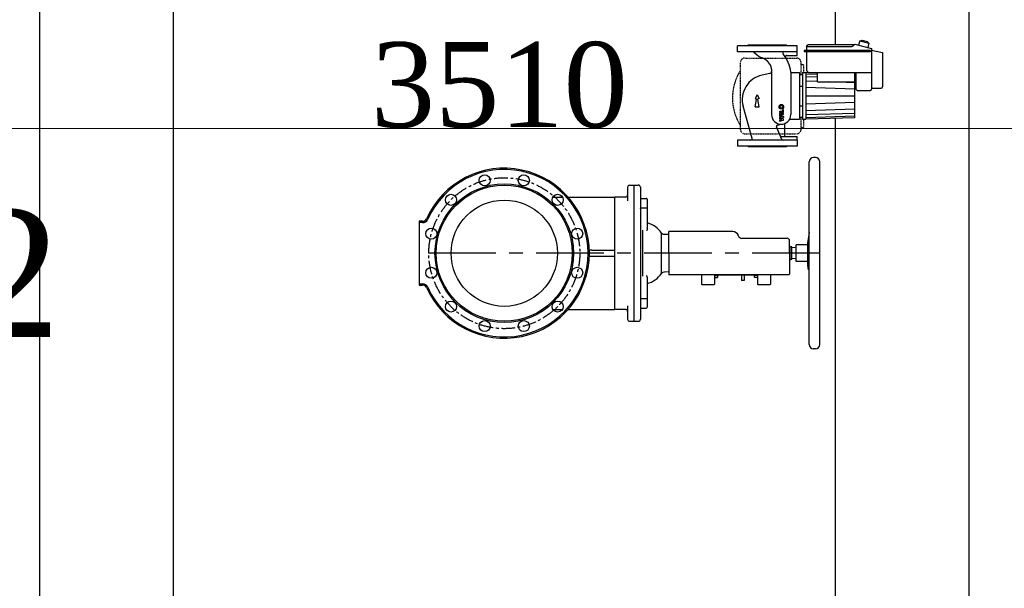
# Model space of a CAD drawing. Header units: millimetres. Extents: x 196 to 1773810, y -221320 to 153872.
# Tile 130 of 256: x 1150410 to 1152726, y -201387 to -200050. Entities that reach past the tile are written whole.
import ezdxf

# ---------------------------------------------------------------- set-up
doc = ezdxf.new("R2010")
doc.units = ezdxf.units.MM
doc.linetypes.add('CENTER', pattern=[50.8, 31.75, -6.35, 6.35, -6.35])
doc.linetypes.add('STRICHPUNKT', pattern=[1, 0.5, -0.25, 0, -0.25])
doc.layers.get('Defpoints').update_dxf_attribs({"lineweight": 18})
for name, color, linetype, lineweight in [('00_Основной', 163, 'Continuous', 40), ('Электроосвещение', 1, 'Continuous', 50), ('中心线', 1, 'CENTER', 25)]:
    doc.layers.add(name, color=color, linetype=linetype, lineweight=lineweight)
doc.styles.add('TIMES NEW', font='times.ttf')
doc.styles.add('Times New Roman', font='times.ttf')
doc.dimstyles.new('ЭО', dxfattribs={"dimtxt": 200, "dimasz": 25, "dimexe": 0.18, "dimexo": 0.0625, "dimgap": 0.09, "dimtad": 2, "dimdec": 0, "dimzin": 0, "dimdsep": 46, "dimtxsty": 'TIMES NEW', "dimblk": 'ARCHTICK', "dimcen": 0.09, "dimclrd": 253, "dimclre": 253, "dimclrt": 252, "dimadec": 0, "dimazin": 0, "dimtfac": 1, "dimtdec": 0, "dimtofl": 0, "dimtmove": 0, "dimatfit": 3, "dimfxl": 1, "dimtolj": 1, "dimtzin": 0, "dimlwd": 15, "dimlwe": 15, "dimarcsym": 1})

# ---------------------------------------------------------------- blocks, each defined once
blk = doc.blocks.new('_ARCHTICK')
at = {"color": 0, "linetype": 'ByBlock', "const_width": 0.15}
blk.add_lwpolyline([(-0.5, -0.5), (0.5, 0.5)], dxfattribs=at)
blk = doc.blocks.new('*D69')
at = {"layer": 'Defpoints', "color": 0, "linetype": 'ByBlock', "lineweight": 50, "transparency": 16777216}
for p in [(1149784.8, -200306), (1149784.8, -200501.6, -0.5), (1153292.2, -200501.6, -0.5)]:
    blk.add_point(p, dxfattribs=at)
at = {"layer": 'Электроосвещение', "color": 253, "linetype": 'ByBlock', "lineweight": 15, "transparency": 16777216}
for p, q in [((1149784.8, -200501.6), (1149784.8, -200305.8)), ((1153292.2, -200306), (1149784.8, -200306)), ((1153292.2, -200501.6), (1153292.2, -200305.8))]:
    blk.add_line(p, q, dxfattribs=at)
at = {"layer": 'Электроосвещение', "color": 253, "linetype": 'ByBlock', "lineweight": 15, "transparency": 16777216, "xscale": 25, "yscale": 25, "zscale": 25, "rotation": 180}
blk.add_blockref('_ARCHTICK', (1149784.8, -200306), dxfattribs=at)
at = {"layer": 'Электроосвещение', "color": 253, "linetype": 'ByBlock', "lineweight": 15, "transparency": 16777216, "xscale": 25, "yscale": 25, "zscale": 25}
blk.add_blockref('_ARCHTICK', (1153292.2, -200306), dxfattribs=at)
at = {"layer": 'Электроосвещение', "color": 252, "linetype": 'ByBlock', "lineweight": 50, "transparency": 16777216, "insert": (1151538.5, -200204.2), "char_height": 200, "attachment_point": 5, "style": 'TIMES NEW'}
blk.add_mtext('\\A1;3510', dxfattribs=at)

msp = doc.modelspace()

# ---------------------------------------------------------------- linework, layer by layer
at = {"color": 252, "lineweight": 30, "ltscale": 10}
for p, q in [((1150772.1, -203009.4, -0.4), (1150772.1, -199006.4, -0.4)), ((1152328.1, -199006.4, -0.4), (1152328.1, -200109.1, -0.4)), ((1152328.1, -200281.9, -0.4), (1152328.1, -203009.4, -0.4))]:
    msp.add_line(p, q, dxfattribs=at)
for p, q in [((1152238.8, -200111.2, -0.5), (1152098.8, -200111.2, -0.5)), ((1152098.8, -200125.2, -0.5), (1152098.8, -200111.2, -0.5)), ((1152238.8, -200125.2, -0.5), (1152238.8, -200111.2, -0.5)), ((1152260.7, -200112.6, -0.5), (1152264.2, -200109.1, -0.5)), ((1152260.7, -200112.6, -0.5), (1152367.1, -200112.6, -0.5)), ((1152260.7, -200112.6, -0.5), (1152260.7, -200122.6, -0.5)), ((1152372.1, -200109.1, -0.5), (1152264.2, -200109.1, -0.5)), ((1152367.1, -200112.6, -0.5), (1152374.3, -200107.6, -0.5)), ((1152374.3, -200107.6, -0.5), (1152413.8, -200117.8, -0.5)), ((1152386, -200099.8, -0.5), (1152383.4, -200109.9, -0.5)), ((1152386, -200099.8, -0.5), (1152391.6, -200098.2, -0.5)), ((1152386, -200099.8, -0.5), (1152407.3, -200105.3, -0.5)), ((1152391.6, -200098.2, -0.5), (1152403.2, -200101.2, -0.5)), ((1152403.2, -200101.2, -0.5), (1152407.3, -200105.3, -0.5)), ((1152407.3, -200105.3, -0.5), (1152404.7, -200115.4, -0.5)), ((1152413.8, -200117.8, -0.5), (1152413.8, -200213.2, -0.5)), ((1152238.8, -200125.2, -0.5), (1152098.8, -200125.2, -0.5)), ((1152214.3, -200134.1, -0.5), (1152238.8, -200134.1, -0.5)), ((1152238.8, -200134.1, -0.5), (1152238.8, -200125.2, -0.5)), ((1152410.8, -200122.6, -0.5), (1152255.7, -200122.6, -0.5)), ((1152255.7, -200122.6, -0.5), (1152255.7, -200125.6, -0.5)), ((1152410.8, -200125.6, -0.5), (1152255.7, -200125.6, -0.5)), ((1152260.7, -200125.6, -0.5), (1152260.7, -200169.2, -0.5)), ((1152410.8, -200122.6, -0.5), (1152410.8, -200125.6, -0.5)), ((1152413.8, -200121.7, -0.5), (1152439.8, -200127.2, -0.5)), ((1152439.8, -200127.2, -0.5), (1152439.8, -200208.2, -0.5)), ((1152178.8, -200166.1, -0.5), (1152178.8, -200273.3, -0.5)), ((1152174.8, -200176.3, -0.5), (1152156.2, -200180.4, -0.5)), ((1152223.8, -200173.1, -0.5), (1152223.8, -200273.3, -0.5)), ((1152223.8, -200174.2, -0.5), (1152244.3, -200174.2, -0.5)), ((1152244.3, -200174.2, -0.5), (1152244.3, -200284.2, -0.5)), ((1152244.3, -200179.2, -0.5), (1152251.8, -200179.2, -0.5)), ((1152251.8, -200174.2, -0.5), (1152251.8, -200284.2, -0.5)), ((1152251.8, -200174.2, -0.5), (1152259.3, -200174.2, -0.5)), ((1152259.3, -200174.2, -0.5), (1152259.3, -200284.2, -0.5)), ((1152286.8, -200175.1, -0.5), (1152259.3, -200174.2, -0.5)), ((1152265.7, -200174.2, -0.5), (1152260.7, -200169.2, -0.5)), ((1152265.7, -200174.2, -0.5), (1152413.8, -200174.2, -0.5)), ((1152286.8, -200196.2, -0.5), (1152286.8, -200174.2, -0.5)), ((1152374.3, -200280.4, -0.5), (1152374.3, -200174.2, -0.5)), ((1152376.8, -200174.2, -0.5), (1152376.8, -200213.2, -0.5)), ((1152244.3, -200206, -0.5), (1152251.8, -200206, -0.5)), ((1152286.8, -200196.2, -0.5), (1152374.3, -200196.2, -0.5)), ((1152413.8, -200211.2, -0.5), (1152436.8, -200211.2, -0.5)), ((1152379.8, -200216.2, -0.5), (1152376.8, -200213.2, -0.5)), ((1152379.8, -200216.2, -0.5), (1152410.8, -200216.2, -0.5)), ((1152132.7, -200329.4, -0.5), (1152111.9, -200253.7, -0.5)), ((1152244.3, -200252.4, -0.5), (1152251.8, -200252.4, -0.5)), ((1152244.3, -200279.1, -0.5), (1152251.8, -200279.1, -0.5)), ((1152374.3, -200280.4, -0.5), (1152259.3, -200284.2, -0.5)), ((1152203, -200331.4, -0.5), (1152190.4, -200302, -0.5)), ((1152192.4, -200297.9, -0.5), (1152201.3, -200295.8, -0.5)), ((1152209.2, -200296.3, -0.5), (1152209.2, -200321.3, -0.5)), ((1152221, -200284.2, -0.5), (1152244.3, -200284.2, -0.5)), ((1152251.8, -200284.2, -0.5), (1152259.3, -200284.2, -0.5)), ((1152201.9, -200324.3, -0.5), (1152238.8, -200324.3, -0.5)), ((1152238.8, -200333.2, -0.5), (1152238.8, -200324.3, -0.5)), ((1152238.8, -200333.2, -0.5), (1152098.8, -200333.2, -0.5)), ((1152098.8, -200333.2, -0.5), (1152098.8, -200347.2, -0.5)), ((1152238.8, -200347.2, -0.5), (1152098.8, -200347.2, -0.5)), ((1152238.8, -200333.2, -0.5), (1152238.8, -200347.2, -0.5))]:
    msp.add_line(p, q)
at = {"color": 1}
for p, q in [((1152123.8, -200111.2, -0.5), (1152123.8, -200109.2, -0.5)), ((1152123.8, -200109.2, -0.5), (1152213.8, -200109.2, -0.5)), ((1152213.8, -200111.2, -0.5), (1152213.8, -200109.2, -0.5)), ((1152144.6, -200226.8, -0.5), (1152139.8, -200235.1, -0.5)), ((1152139.8, -200235.1, -0.5), (1152140.9, -200235.1, -0.5)), ((1152144.6, -200226.8, -0.5), (1152149.4, -200235.1, -0.5)), ((1152149.4, -200235.1, -0.5), (1152148.2, -200235.1, -0.5)), ((1152139.8, -200255.1, -0.5), (1152142.9, -200237.4, -0.5)), ((1152139.8, -200255.1, -0.5), (1152149.4, -200255.1, -0.5)), ((1152149.4, -200255.1, -0.5), (1152146.2, -200237.4, -0.5)), ((1152205.4, -200266.1, -0.5), (1152197.1, -200266.1, -0.5)), ((1152197.1, -200266.1, -0.5), (1152197.1, -200268.4, -0.5)), ((1152197.1, -200268.4, -0.5), (1152207.1, -200268.4, -0.5)), ((1152207.1, -200270.4, -0.5), (1152197.1, -200270.4, -0.5)), ((1152197.1, -200270.4, -0.5), (1152197.1, -200272.7, -0.5)), ((1152197.1, -200272.7, -0.5), (1152207.1, -200272.7, -0.5)), ((1152197.1, -200274.7, -0.5), (1152207.1, -200277.4, -0.5)), ((1152197.1, -200274.7, -0.5), (1152197.1, -200277.1, -0.5)), ((1152197.1, -200277.1, -0.5), (1152202.6, -200278.5, -0.5)), ((1152202.6, -200278.5, -0.5), (1152197.1, -200280, -0.5)), ((1152197.1, -200280, -0.5), (1152197.1, -200283.5, -0.5)), ((1152199.7, -200281.7, -0.5), (1152207.1, -200279.7, -0.5)), ((1152207.1, -200283.7, -0.5), (1152199.7, -200281.7, -0.5)), ((1152207.1, -200262.1, -0.5), (1152205.4, -200262.1, -0.5)), ((1152205.4, -200266.1, -0.5), (1152205.4, -200262.1, -0.5)), ((1152207.1, -200268.4, -0.5), (1152207.1, -200262.1, -0.5)), ((1152207.1, -200272.7, -0.5), (1152207.1, -200270.4, -0.5)), ((1152207.1, -200277.4, -0.5), (1152207.1, -200279.7, -0.5)), ((1152202.6, -200284.9, -0.5), (1152197.1, -200283.5, -0.5)), ((1152197.1, -200286.4, -0.5), (1152202.6, -200284.9, -0.5)), ((1152197.1, -200288.7, -0.5), (1152207.1, -200286.1, -0.5)), ((1152197.1, -200286.4, -0.5), (1152197.1, -200288.7, -0.5)), ((1152207.1, -200286.1, -0.5), (1152207.1, -200283.7, -0.5)), ((1152123.8, -200347.2, -0.5), (1152123.8, -200349.2, -0.5)), ((1152213.8, -200349.2, -0.5), (1152123.8, -200349.2, -0.5)), ((1152213.8, -200347.2, -0.5), (1152213.8, -200349.2, -0.5))]:
    msp.add_line(p, q, dxfattribs=at)
at = {"color": 1, "linetype": 'STRICHPUNKT'}
for p, q in [((1152115.6, -200140.2, -0.5), (1152238, -200140.2, -0.5)), ((1152105.6, -200308.2, -0.5), (1152105.6, -200150.2, -0.5)), ((1152248, -200179.2, -0.5), (1152248, -200150.2, -0.5)), ((1152248, -200155.2, -0.5), (1152254.2, -200155.2, -0.5)), ((1152254.2, -200174.2, -0.5), (1152254.2, -200155.2, -0.5)), ((1152248, -200308.2, -0.5), (1152248, -200279.1, -0.5)), ((1152248, -200303.2, -0.5), (1152254.2, -200303.2, -0.5)), ((1152254.2, -200303.2, -0.5), (1152254.2, -200284.2, -0.5)), ((1152115.6, -200318.2, -0.5), (1152236.8, -200318.2, -0.5))]:
    msp.add_line(p, q, dxfattribs=at)
at = {"color": 1, "linetype": 'Continuous'}
for p, q in [((1152286.8, -200178.7, -0.5), (1152259.3, -200177.8, -0.5)), ((1152286.8, -200185.2, -0.5), (1152259.3, -200184.3, -0.5)), ((1152286.8, -200195.3, -0.5), (1152259.3, -200194.4, -0.5)), ((1152374.3, -200213.6, -0.5), (1152259.3, -200209.8, -0.5)), ((1152374.3, -200198.2, -0.5), (1152313.2, -200196.2, -0.5)), ((1152259.3, -200229.2, -0.5), (1152374.3, -200229.2, -0.5)), ((1152374.3, -200244.8, -0.5), (1152259.3, -200248.5, -0.5)), ((1152374.3, -200260.2, -0.5), (1152259.3, -200264, -0.5)), ((1152374.3, -200270.3, -0.5), (1152259.3, -200274.1, -0.5)), ((1152374.3, -200276.8, -0.5), (1152259.3, -200280.6, -0.5))]:
    msp.add_line(p, q, dxfattribs=at)
at = {"color": 252, "linetype": 'CENTER', "lineweight": 25, "ltscale": 5}
msp.add_line((1152292.1, -200599.2, -0.4), (1151350.1, -200599.2, -0.4), dxfattribs=at)
at = {"color": 1}
for radius in [5.33, 3.33]:
    msp.add_circle((1152201.8, -200254.7, -0.5), radius, dxfattribs=at)
at = {"color": 1, "linetype": 'STRICHPUNKT'}
for centre, radius, start, end in [((1152115.6, -200150.2, -0.5), 10, 90, 180), ((1152238, -200150.2, -0.5), 10, 0, 90), ((1152208, -200234.2, -0.5), 121.3, 147.6013, 212.3987), ((1152115.6, -200308.2, -0.5), 10, 180, 270), ((1152238, -200308.2, -0.5), 10, 270, 0)]:
    msp.add_arc(centre, radius, start, end, dxfattribs=at)
for centre, radius, start, end in [((1152134.9, -200128.2, -0.5), 3, 44.7661, 90), ((1152187.2, -200076.3, -0.5), 70.6, 224.7661, 244.2286), ((1152146.3, -200171.7, -0.5), 33.3, 17.7743, 72.234), ((1152208.1, -200128.2, -0.5), 3, 90, 218.5418), ((1152138.7, -200183.5, -0.5), 85.7, 6.9363, 38.5418), ((1152214.3, -200137.1, -0.5), 3, 90, 211.544), ((1152163.8, -200166.1, -0.5), 15, 0, 17.7743), ((1152168.8, -200238, -0.5), 59, 102.2847, 195.3889), ((1152173.8, -200171.4, -0.5), 5, 282.2847, 0), ((1152436.8, -200208.2, -0.5), 3, 270, 0), ((1152410.8, -200213.2, -0.5), 3, 270, 0), ((1152201.3, -200273.3, -0.5), 22.5, 180, 0), ((1152193.1, -200300.9, -0.5), 3, 103.581, 203.3015), ((1152212.2, -200296.3, -0.5), 3, 115.4566, 180), ((1152201.9, -200321.3, -0.5), 3, 203.3015, 270), ((1152212.2, -200321.3, -0.5), 3, 180, 270), ((1152129.8, -200330.2, -0.5), 3, 270, 15.3889), ((1152205.8, -200330.2, -0.5), 3, 203.3015, 270)]:
    msp.add_arc(centre, radius, start, end)
at = {"color": 1}
for centre, start, end in [((1152140.9, -200237.1, -0.5), 350, 90), ((1152148.2, -200237.1, -0.5), 90, 190)]:
    msp.add_arc(centre, 2, start, end, dxfattribs=at)
at = {"layer": '00_Основной', "lineweight": 30, "ltscale": 10}
for p, q in [((1150457.2, -198308.2, -0.7), (1150457.2, -202975.1, -0.3)), ((1152642.9, -198308.2, -0.7), (1152642, -202975.1, -0.3))]:
    msp.add_line(p, q, dxfattribs=at)
at = {"layer": '00_Основной', "lineweight": 25, "ltscale": 10}
for p, q in [((1152125.4, -200109.2, -0.5), (1152212.2, -200109.2, -0.5)), ((1152282.1, -200374.2, -0.4), (1152277.1, -200374.2, -0.4)), ((1152267.1, -200814.2, -0.4), (1152267.1, -200384.2, -0.4)), ((1152292.1, -200814.2, -0.4), (1152292.1, -200384.2, -0.4)), ((1151840.1, -200444.2, -0.4), (1151840.1, -200464.2, -0.4)), ((1151845.1, -200439.2, -0.4), (1151855.1, -200439.2, -0.4)), ((1151855.1, -200439.1, -0.4), (1151865.1, -200439.1, -0.4)), ((1151855.1, -200439.1, -0.4), (1151855.1, -200464.1, -0.4)), ((1151870.1, -200444.1, -0.4), (1151870.1, -200464.1, -0.4)), ((1151664.3, -200467.2, -0.4), (1151686.8, -200467.2, -0.4)), ((1151700.3, -200467.2, -0.4), (1151810.1, -200467.2, -0.4)), ((1151810.1, -200492.2, -0.4), (1151810.1, -200467.2, -0.4)), ((1151835.1, -200467.2, -0.4), (1151810.1, -200467.2, -0.4)), ((1151840.1, -200464.2, -0.4), (1151840.1, -200475.6, -0.4)), ((1151855.1, -200464.1, -0.4), (1151855.1, -200734.4, -0.4)), ((1151870.1, -200464.1, -0.4), (1151870.1, -200734.4, -0.4)), ((1151872.1, -200470.2, -0.4), (1151884.1, -200470.2, -0.4)), ((1151886.1, -200472.2, -0.4), (1151886.1, -200491.8, -0.4)), ((1151810.1, -200706.2, -0.4), (1151810.1, -200492.2, -0.4)), ((1151872.1, -200492.7, -0.4), (1151884.1, -200492.7, -0.4)), ((1151886.1, -200491.8, -0.4), (1151886.1, -200542.5, -0.4)), ((1151350.1, -200524.2, -0.4), (1151350.1, -200527.2, -0.4)), ((1151358, -200524.2, -0.4), (1151350.1, -200524.2, -0.4)), ((1151350.1, -200527.2, -0.4), (1151350.1, -200671.2, -0.4)), ((1151358, -200527.2, -0.4), (1151350.1, -200527.2, -0.4)), ((1151875.7, -200653.4, -0.4), (1151875.7, -200545, -0.4)), ((1151886.1, -200542.5, -0.4), (1151886.1, -200544.2, -0.4)), ((1151919.6, -200646.6, -0.4), (1151919.6, -200551.8, -0.4)), ((1151936.7, -200555.2, -0.4), (1151927.1, -200554.9, -0.4)), ((1152087.6, -200548.4, -0.4), (1151936.7, -200548.4, -0.4)), ((1151936.7, -200599.2, -0.4), (1151936.7, -200548.4, -0.4)), ((1152267.1, -200550.3, -0.4), (1152264, -200571.2, -0.4)), ((1152215.3, -200564.2, -0.4), (1152109.1, -200564.2, -0.4)), ((1152220.9, -200599.2, -0.4), (1152220.9, -200569.8, -0.4)), ((1152222.6, -200584.5, -0.4), (1152220.9, -200581.7, -0.4)), ((1152263.9, -200579.4, -0.4), (1152236.7, -200579.4, -0.4)), ((1152236.7, -200619, -0.4), (1152236.7, -200579.4, -0.4)), ((1152263.9, -200625.5, -0.4), (1152263.9, -200573, -0.4)), ((1152265.7, -200597.2, -0.4), (1152265.7, -200566.1, -0.4)), ((1151755.9, -200591.7, -0.4), (1151749.9, -200591.7, -0.4)), ((1151755.9, -200591.7, -0.4), (1151810.1, -200591.7, -0.4)), ((1151936.7, -200599.2, -0.4), (1151936.7, -200648.2, -0.4)), ((1152220.9, -200599.2, -0.4), (1152220.9, -200648.2, -0.4)), ((1152226.6, -200584.5, -0.4), (1152222.6, -200584.5, -0.4)), ((1152222.6, -200613.9, -0.4), (1152222.6, -200584.5, -0.4)), ((1152226.6, -200613.9, -0.4), (1152226.6, -200584.5, -0.4)), ((1152236.7, -200586.5, -0.4), (1152226.6, -200586, -0.4)), ((1151755.9, -200606.7, -0.4), (1151749.9, -200606.7, -0.4)), ((1151810.1, -200606.7, -0.4), (1151755.9, -200606.7, -0.4)), ((1152222.6, -200613.9, -0.4), (1152220.9, -200616.7, -0.4)), ((1152226.6, -200613.9, -0.4), (1152222.6, -200613.9, -0.4)), ((1152236.7, -200611.9, -0.4), (1152226.6, -200612.4, -0.4)), ((1152263.9, -200619, -0.4), (1152236.7, -200619, -0.4)), ((1152265.7, -200638.6, -0.4), (1152264, -200627.2, -0.4)), ((1151936.7, -200643.3, -0.4), (1151927.1, -200643.5, -0.4)), ((1151936.7, -200648.2, -0.4), (1151936.7, -200650.2, -0.4)), ((1152087.6, -200650.2, -0.4), (1151936.7, -200650.2, -0.4)), ((1152014.2, -200650.2, -0.4), (1152014.2, -200672.2, -0.4)), ((1152044.2, -200650.2, -0.4), (1152044.2, -200672.2, -0.4)), ((1152044.2, -200651.6, -0.4), (1152051.2, -200651.6, -0.4)), ((1152046.6, -200650.2, -0.4), (1152046.6, -200651.2, -0.4)), ((1152143.6, -200651.2, -0.4), (1152046.6, -200651.2, -0.4)), ((1152051.2, -200651.6, -0.4), (1152051.2, -200656.6, -0.4)), ((1152098.6, -200650.2, -0.4), (1152087.6, -200650.2, -0.4)), ((1152109.1, -200650.2, -0.4), (1152098.6, -200650.2, -0.4)), ((1152108.3, -200651.2, -0.4), (1152108.3, -200663.2, -0.4)), ((1152215.3, -200650.2, -0.4), (1152109.1, -200650.2, -0.4)), ((1152114.3, -200651.2, -0.4), (1152114.3, -200663.2, -0.4)), ((1152145.9, -200651.7, -0.4), (1152138.9, -200651.7, -0.4)), ((1152138.9, -200656.7, -0.4), (1152138.9, -200651.7, -0.4)), ((1152143.6, -200650.2, -0.4), (1152143.6, -200651.2, -0.4)), ((1152145.9, -200650.2, -0.4), (1152145.9, -200672.2, -0.4)), ((1152175.9, -200650.2, -0.4), (1152175.9, -200672.2, -0.4)), ((1152218.9, -200650.2, -0.4), (1152215.3, -200650.2, -0.4)), ((1152265.7, -200638.6, -0.4), (1152265.7, -200634.3, -0.4)), ((1152265.7, -200638.6, -0.4), (1152267.1, -200638.6, -0.4)), ((1151350.1, -200671.2, -0.4), (1151358, -200671.2, -0.4)), ((1151350.1, -200671.2, -0.4), (1151350.1, -200674.2, -0.4)), ((1151350.1, -200674.2, -0.4), (1151358, -200674.2, -0.4)), ((1151886.1, -200655.9, -0.4), (1151886.1, -200654.2, -0.4)), ((1151886.1, -200655.9, -0.4), (1151886.1, -200706.7, -0.4)), ((1152043.2, -200673.2, -0.4), (1152015.2, -200673.2, -0.4)), ((1152044.2, -200656.6, -0.4), (1152051.2, -200656.6, -0.4)), ((1152114.3, -200663.2, -0.4), (1152108.3, -200663.2, -0.4)), ((1152145.9, -200656.7, -0.4), (1152138.9, -200656.7, -0.4)), ((1152174.9, -200673.2, -0.4), (1152146.9, -200673.2, -0.4)), ((1151810.1, -200731.2, -0.4), (1151810.1, -200706.2, -0.4)), ((1151872.1, -200705.7, -0.4), (1151884.1, -200705.7, -0.4)), ((1151886.1, -200706.7, -0.4), (1151886.1, -200726.2, -0.4)), ((1151664.3, -200731.2, -0.4), (1151686.8, -200731.2, -0.4)), ((1151700.3, -200731.2, -0.4), (1151810.1, -200731.2, -0.4)), ((1151835.1, -200731.2, -0.4), (1151810.1, -200731.2, -0.4)), ((1151840.1, -200722.8, -0.4), (1151840.1, -200734.2, -0.4)), ((1151840.1, -200734.2, -0.4), (1151840.1, -200754.2, -0.4)), ((1151855.1, -200734.4, -0.4), (1151855.1, -200759.4, -0.4)), ((1151870.1, -200734.4, -0.4), (1151870.1, -200754.4, -0.4)), ((1151872.1, -200728.2, -0.4), (1151884.1, -200728.2, -0.4)), ((1151845.1, -200759.2, -0.4), (1151855.1, -200759.2, -0.4)), ((1151855.1, -200759.4, -0.4), (1151865.1, -200759.4, -0.4)), ((1152282.1, -200824.2, -0.4), (1152277.1, -200824.2, -0.4))]:
    msp.add_line(p, q, dxfattribs=at)
for centre, radius in [((1151504.1, -200427.8, -0.4), 13), ((1151596, -200427.8, -0.4), 13), ((1151550.1, -200599.2, -0.4), 163), ((1151550.1, -200599.2, -0.4), 160), ((1151424.6, -200473.7, -0.4), 13), ((1151675.6, -200473.7, -0.4), 13), ((1151550.1, -200599.2, -0.4), 125), ((1151378.6, -200553.3, -0.4), 13), ((1151721.5, -200553.3, -0.4), 13), ((1151378.6, -200645.2, -0.4), 13), ((1151721.5, -200645.2, -0.4), 13), ((1151424.6, -200724.7, -0.4), 13), ((1151675.6, -200724.7, -0.4), 13), ((1151504.1, -200770.7, -0.4), 13), ((1151596, -200770.7, -0.4), 13)]:
    msp.add_circle(centre, radius, dxfattribs=at)
at = {"layer": '00_Основной', "color": 18, "lineweight": 25, "ltscale": 10, "true_color": 0x000000}
msp.add_arc((1152092.6, -200345.9, -0.4), 2, 0, 9.4349, dxfattribs=at)
at = {"layer": '00_Основной', "lineweight": 25, "ltscale": 10}
for centre, radius, start, end in [((1152277.1, -200384.2, -0.4), 10, 90, 180), ((1152282.1, -200384.2, -0.4), 10, 0, 90), ((1151550.1, -200599.2, -0.4), 200, 0, 156.1238), ((1151550.1, -200599.2, -0.4), 197, 203.8762, 156.1238), ((1151845.1, -200444.2, -0.4), 5, 90, 180), ((1151865.1, -200444.1, -0.4), 5, 0, 90), ((1151835.1, -200462.2, -0.4), 5, 270, 0), ((1151872.1, -200468.2, -0.4), 2, 180, 270), ((1151872.1, -200468.2, -0.4), 2, 180, 247.5017), ((1151884.1, -200472.2, -0.4), 2, 0, 90), ((1151358, -200514.2, -0.4), 10, 270, 336.1238), ((1151358, -200514.2, -0.4), 13, 270, 336.1238), ((1151873.1, -200581.9, -0.4), 55.4, 32.8859, 76.4418), ((1151927.4, -200543.6, -0.4), 11.3, 226.5607, 268.5), ((1152087.6, -200561.9, -0.4), 13.6, 17.4576, 90), ((1152109.1, -200555.2, -0.4), 9.04, 197.4576, 270), ((1152215.3, -200569.8, -0.4), 5.65, 0, 90), ((1152275.9, -200573, -0.4), 12, 171.6267, 180), ((1151550.1, -200599.2, -0.4), 200, 203.8762, 0), ((1152275.9, -200625.5, -0.4), 12, 180, 188.3733), ((1151873.1, -200616.5, -0.4), 55.4, 283.5582, 327.1141), ((1151927.4, -200654.8, -0.4), 11.3, 91.5, 133.4393), ((1152218.9, -200648.2, -0.4), 2, 270, 0), ((1151358, -200684.2, -0.4), 13, 23.8762, 90), ((1151358, -200684.2, -0.4), 10, 23.8762, 90), ((1152015.2, -200672.2, -0.4), 1, 180, 270), ((1152043.2, -200672.2, -0.4), 1, 270, 0), ((1152146.9, -200672.2, -0.4), 1, 180, 270), ((1152174.9, -200672.2, -0.4), 1, 270, 0), ((1151835.1, -200736.2, -0.4), 5, 0, 90), ((1151872.1, -200730.2, -0.4), 2, 90, 180), ((1151872.1, -200730.2, -0.4), 2, 112.4983, 180), ((1151884.1, -200726.2, -0.4), 2, 270, 0), ((1151845.1, -200754.2, -0.4), 5, 180, 270), ((1151865.1, -200754.4, -0.4), 5, 270, 0), ((1152277.1, -200814.2, -0.4), 10, 180, 270), ((1152282.1, -200814.2, -0.4), 10, 270, 0)]:
    msp.add_arc(centre, radius, start, end, dxfattribs=at)
for points, knots in [([(1151870.1, -200493.7, -0.4), (1151870.1, -200493.7, -0.4), (1151870.1, -200493.6, -0.4), (1151870.2, -200493.4, -0.4), (1151870.3, -200493.3, -0.4), (1151870.4, -200493.2, -0.4), (1151870.6, -200493.1, -0.4), (1151870.8, -200493, -0.4), (1151871, -200492.9, -0.4), (1151871.3, -200492.8, -0.4), (1151871.6, -200492.8, -0.4), (1151871.9, -200492.7, -0.4), (1151872.1, -200492.7, -0.4)], [0, 0, 0, 0, 1.424843, 2.667465, 3.776335, 4.914077, 6.085893, 7.241317, 8.400458, 9.563676, 10.702005, 13, 13, 13, 13]), ([(1151884.1, -200492.7, -0.4), (1151884.2, -200492.7, -0.4), (1151884.4, -200492.7, -0.4), (1151884.7, -200492.7, -0.4), (1151885, -200492.6, -0.4), (1151885.2, -200492.6, -0.4), (1151885.4, -200492.5, -0.4), (1151885.6, -200492.4, -0.4), (1151885.8, -200492.3, -0.4), (1151885.9, -200492.2, -0.4), (1151886, -200492, -0.4), (1151886.1, -200491.9, -0.4), (1151886.1, -200491.8, -0.4), (1151886.1, -200491.8, -0.4)], [0, 0, 0, 0, 1.533889, 2.871622, 4.0654, 5.290328, 6.552039, 7.796257, 9.044613, 10.297538, 11.523793, 12.759968, 14, 14, 14, 14]), ([(1151886.1, -200544.2, -0.4), (1151886.1, -200544.3, -0.4), (1151886, -200544.5, -0.4), (1151886, -200544.8, -0.4), (1151885.8, -200545, -0.4), (1151885.7, -200545.1, -0.4), (1151885.5, -200545.3, -0.4), (1151885.4, -200545.5, -0.4), (1151885.1, -200545.7, -0.4), (1151884.8, -200545.8, -0.4), (1151884.6, -200546, -0.4), (1151884.5, -200546, -0.4)], [0, 0, 0, 0, 1.417442, 2.877964, 3.990922, 5.502772, 5.88611, 7.813125, 8.962683, 10.102092, 12, 12, 12, 12]), ([(1152267.1, -200551.6, -0.4), (1152267, -200552, -0.4), (1152266.8, -200553.5, -0.4), (1152266.6, -200555.3, -0.4), (1152266.3, -200557.2, -0.4), (1152266.1, -200559, -0.4), (1152265.9, -200561, -0.4), (1152265.8, -200562.5, -0.4), (1152265.7, -200563.8, -0.4), (1152265.7, -200564.9, -0.4), (1152265.7, -200565.8, -0.4), (1152265.7, -200566.1, -0.4)], [0, 0, 0, 0, 0.870734, 3.056255, 3.780931, 5.183155, 7.125355, 8.554975, 9.066071, 10.765443, 12, 12, 12, 12]), ([(1152267.1, -200613.7, -0.4), (1152266.9, -200612.7, -0.4), (1152266.6, -200611.2, -0.4), (1152266.4, -200609, -0.4), (1152266.2, -200607.3, -0.4), (1152266, -200605.5, -0.4), (1152265.9, -200603.8, -0.4), (1152265.8, -200601.9, -0.4), (1152265.7, -200600.3, -0.4), (1152265.7, -200598.7, -0.4), (1152265.7, -200597.8, -0.4), (1152265.7, -200597.2, -0.4)], [0, 0, 0, 0, 2.690755, 3.780931, 5.183155, 6.496888, 7.722368, 8.812219, 10.187118, 10.950173, 12, 12, 12, 12]), ([(1151886.1, -200654.2, -0.4), (1151886.1, -200654.2, -0.4), (1151886.1, -200654.1, -0.4), (1151886, -200653.9, -0.4), (1151886, -200653.7, -0.4), (1151885.8, -200653.5, -0.4), (1151885.7, -200653.3, -0.4), (1151885.5, -200653.1, -0.4), (1151885.4, -200653, -0.4), (1151885.1, -200652.8, -0.4), (1151884.8, -200652.6, -0.4), (1151884.6, -200652.5, -0.4), (1151884.5, -200652.4, -0.4)], [0, 0, 0, 0, 0.764029, 1.540173, 3.126357, 4.334231, 5.97312, 6.388316, 8.474087, 9.7172, 10.948956, 13, 13, 13, 13]), ([(1152266.3, -200631.6, -0.4), (1152266.2, -200631.6, -0.4), (1152266.1, -200631.6, -0.4), (1152266, -200631.8, -0.4), (1152265.9, -200632.2, -0.4), (1152265.7, -200632.7, -0.4), (1152265.7, -200633.4, -0.4), (1152265.7, -200634.1, -0.4), (1152265.7, -200634.3, -0.4)], [0, 0, 0, 0, 1.406606, 2.923368, 4.324411, 5.561414, 7.769595, 9, 9, 9, 9]), ([(1152267.1, -200632.4, -0.4), (1152267, -200632.3, -0.4), (1152266.8, -200632, -0.4), (1152266.5, -200631.7, -0.4), (1152266.4, -200631.6, -0.4), (1152266.3, -200631.6, -0.4)], [0, 0, 0, 0, 1.707301, 3.73641, 6, 6, 6, 6]), ([(1151870.1, -200704.7, -0.4), (1151870.1, -200704.8, -0.4), (1151870.1, -200704.9, -0.4), (1151870.2, -200705, -0.4), (1151870.3, -200705.2, -0.4), (1151870.4, -200705.3, -0.4), (1151870.6, -200705.4, -0.4), (1151870.8, -200705.5, -0.4), (1151871, -200705.6, -0.4), (1151871.3, -200705.6, -0.4), (1151871.5, -200705.7, -0.4), (1151871.8, -200705.7, -0.4), (1151872, -200705.7, -0.4), (1151872.1, -200705.7, -0.4)], [0, 0, 0, 0, 1.534392, 2.872551, 4.066668, 5.291882, 6.553795, 7.79809, 9.046415, 10.299178, 11.525164, 12.760775, 14, 14, 14, 14]), ([(1151884.1, -200705.7, -0.4), (1151884.2, -200705.7, -0.4), (1151884.4, -200705.7, -0.4), (1151884.7, -200705.8, -0.4), (1151885, -200705.8, -0.4), (1151885.2, -200705.9, -0.4), (1151885.4, -200706, -0.4), (1151885.6, -200706.1, -0.4), (1151885.8, -200706.2, -0.4), (1151885.9, -200706.3, -0.4), (1151886, -200706.4, -0.4), (1151886.1, -200706.6, -0.4), (1151886.1, -200706.6, -0.4), (1151886.1, -200706.7, -0.4)], [0, 0, 0, 0, 1.533711, 2.871294, 4.064948, 5.289775, 6.551412, 7.79561, 9.043975, 10.29695, 11.523262, 12.759638, 14, 14, 14, 14])]:
    msp.add_open_spline(points, degree=3, knots=knots, dxfattribs=at)
at = {"layer": '中心线', "color": 252}
msp.add_circle((1151550.1, -200599.2, -0.4), 177.5, dxfattribs=at)

# ---------------------------------------------------------------- texts
at = {"color": 0, "lineweight": 35, "insert": (1150229.9, -200646.6, -1.2), "char_height": 300, "width": 404.96, "attachment_point": 5, "style": 'Times New Roman'}
msp.add_mtext('N2', dxfattribs=at)

# ---------------------------------------------------------------- dimensions: what is measured, and where the dimension line sits
at = {"layer": 'Электроосвещение', "color": 1, "linetype": 'ByBlock', "lineweight": 50}
dim = msp.add_linear_dim(base=(1149784.8, -200306), p1=(1153292.2, -200501.6, -0.5), p2=(1149784.8, -200501.6, -0.5), text='3510', dimstyle='ЭО', dxfattribs=at)
dim.commit()
dim.dimension.update_dxf_attribs({"geometry": '*D69', "text_midpoint": (1151538.5, -200204.2)})

doc.saveas('drawing.dxf')
